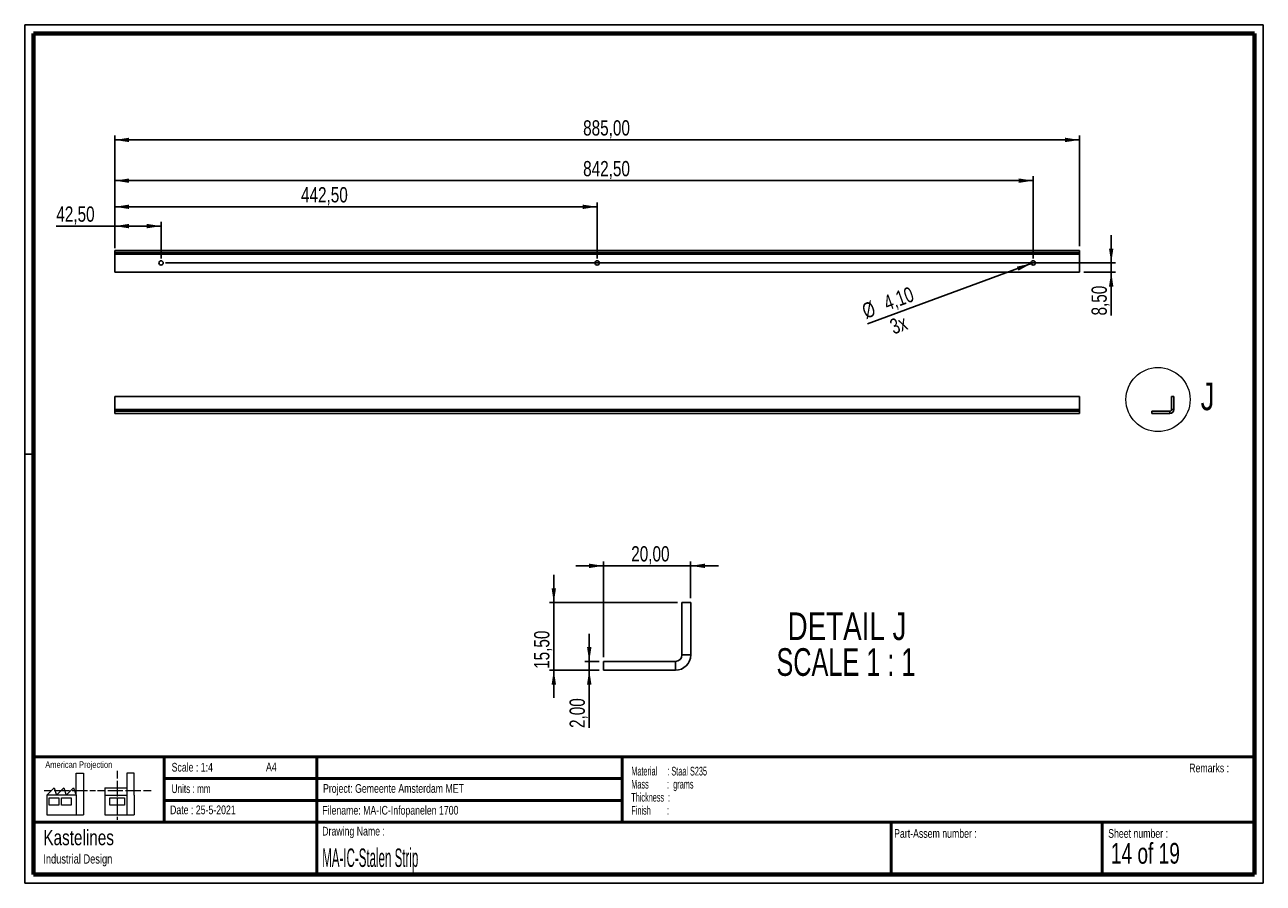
# Paper-space layout 'Sheet12' of a CAD drawing. Header units: millimetres. Extents: x 7 to 291, y 7 to 204.
import ezdxf

# ---------------------------------------------------------------- set-up
doc = ezdxf.new("R2010")
doc.units = ezdxf.units.MM
for name, color, linetype in [('BORDERS', 7, 'Continuous'), ('DRAWING', 7, 'Continuous'), ('TEXT_SHEET_FORMAT', 7, 'Continuous')]:
    doc.layers.add(name, color=color, linetype=linetype)
doc.styles.add('SLDTEXTSTYLE0', font='TXT', dxfattribs={"width": 0.7})
doc.styles.add('SLDTEXTSTYLE1', font='TXT', dxfattribs={"width": 0.75})
doc.styles.add('SLDTEXTSTYLE10', font='TXT', dxfattribs={"width": 0.6875})
doc.styles.add('SLDTEXTSTYLE4', font='TXT', dxfattribs={"width": 0.55})
doc.styles.add('SLDTEXTSTYLE5', font='TXT', dxfattribs={"width": 0.605})
doc.styles.add('SLDTEXTSTYLE6', font='TXT', dxfattribs={"width": 0.549})
doc.styles.add('SLDTEXTSTYLE7', font='TXT', dxfattribs={"width": 0.467045})
doc.styles.add('SLDTEXTSTYLE8', font='TXT', dxfattribs={"width": 0.681818})
doc.dimstyles.new('SLDDIMSTYLE18', dxfattribs={"dimtxt": 3.5, "dimasz": 3.302, "dimexe": 0, "dimexo": 0.0625, "dimgap": 0.875, "dimtad": 1, "dimlfac": 4, "dimrnd": 1e-09, "dimzin": 12, "dimdsep": 46, "dimtxsty": 'SLDTEXTSTYLE1', "dimsah": 1, "dimcen": 0.09, "dimadec": 0, "dimazin": 3, "dimtfac": 1, "dimtofl": 0, "dimtmove": 0, "dimatfit": 3, "dimfxl": 1, "dimfrac": 2, "dimtolj": 1, "dimtzin": 12, "dimarcsym": 0})
doc.dimstyles.new('SLDDIMSTYLE19', dxfattribs={"dimtxt": 3.5, "dimasz": 3.302, "dimexe": 0, "dimexo": 0.0625, "dimgap": 0.875, "dimtad": 1, "dimlfac": 4, "dimrnd": 1e-09, "dimzin": 12, "dimdsep": 46, "dimtxsty": 'SLDTEXTSTYLE1', "dimsah": 1, "dimcen": 0.09, "dimadec": 0, "dimazin": 3, "dimtfac": 1, "dimtmove": 0, "dimatfit": 0, "dimfxl": 1, "dimfrac": 2, "dimtolj": 1, "dimtzin": 12, "dimarcsym": 0})
doc.dimstyles.new('SLDDIMSTYLE20', dxfattribs={"dimtxt": 3.5, "dimasz": 3.302, "dimexe": 0, "dimexo": 0.0625, "dimgap": 0.875, "dimtad": 1, "dimlfac": 4, "dimrnd": 1e-09, "dimzin": 12, "dimdsep": 46, "dimtxsty": 'SLDTEXTSTYLE1', "dimblk1": 'NONE', "dimsah": 1, "dimcen": 0, "dimadec": 0, "dimazin": 3, "dimtfac": 1, "dimtmove": 0, "dimatfit": 3, "dimldrblk": 'NONE', "dimfxl": 1, "dimfrac": 2, "dimtolj": 1, "dimtzin": 12, "dimarcsym": 0})
doc.dimstyles.new('SLDDIMSTYLE9', dxfattribs={"dimtxt": 3.5, "dimasz": 3.302, "dimexe": 0, "dimexo": 0.0625, "dimgap": 0.875, "dimtad": 1, "dimrnd": 1e-09, "dimzin": 12, "dimdsep": 46, "dimtxsty": 'SLDTEXTSTYLE1', "dimsah": 1, "dimcen": 0.09, "dimadec": 0, "dimazin": 3, "dimtfac": 1, "dimtmove": 0, "dimatfit": 0, "dimfxl": 1, "dimfrac": 2, "dimtolj": 1, "dimtzin": 12, "dimarcsym": 0})

# ---------------------------------------------------------------- blocks, each defined once
blk = doc.blocks.new('SW_NOTE_0_57')
at = {"layer": 'TEXT_SHEET_FORMAT', "color": 0, "char_height": 2, "attachment_point": 1}
for s, insert, style in [('Material     : Staal S235', (0, 2.58), 'SLDTEXTSTYLE5'), ('Mass         :  grams', (0, -0.42), 'SLDTEXTSTYLE4'), ('Thickness  :', (0, -3.42), 'SLDTEXTSTYLE5'), ('Finish        :', (0, -6.42), 'SLDTEXTSTYLE6')]:
    blk.add_mtext(s, dxfattribs=dict(at, insert=insert, style=style))
blk = doc.blocks.new('SW_NOTE_0_58')
at = {"layer": 'DRAWING', "color": 0, "attachment_point": 1, "style": 'SLDTEXTSTYLE1'}
for s, insert, char_height in [('Kastelines', (0, 4.51), 3.5), ('Industrial Design', (0, -1.09), 2.1167)]:
    blk.add_mtext(s, dxfattribs=dict(at, insert=insert, char_height=char_height))
blk = doc.blocks.new('_D_106')
at = {"layer": 'DRAWING', "color": 7}
for p, q in [((27.2, 153.01), (27.2, 178.35)), ((248.45, 177.35), (27.2, 177.35)), ((248.45, 153.01), (248.45, 178.35))]:
    blk.add_line(p, q, dxfattribs=at)
for points in [[(27.2, 177.35), (30.5, 176.85), (30.5, 177.86)], [(248.45, 177.35), (245.15, 177.86), (245.15, 176.85)]]:
    blk.add_solid(points, dxfattribs=at)
at = {"layer": 'DRAWING', "color": 7, "insert": (134.61, 181.87), "char_height": 3.5, "attachment_point": 1, "style": 'SLDTEXTSTYLE1'}
blk.add_mtext('885,00', dxfattribs=at)
blk = doc.blocks.new('_D_107')
at = {"layer": 'DRAWING', "color": 7}
for p, q in [((27.2, 157.58), (13.8, 157.58)), ((27.2, 152.51), (27.2, 158.58)), ((37.83, 157.58), (27.2, 157.58)), ((37.83, 150.13), (37.83, 158.58))]:
    blk.add_line(p, q, dxfattribs=at)
for points in [[(27.2, 157.58), (30.5, 157.07), (30.5, 158.09)], [(37.83, 157.58), (34.52, 158.09), (34.52, 157.07)]]:
    blk.add_solid(points, dxfattribs=at)
at = {"layer": 'DRAWING', "color": 7, "insert": (13.8, 162.09), "char_height": 3.5, "attachment_point": 1, "style": 'SLDTEXTSTYLE1'}
blk.add_mtext('42,50', dxfattribs=at)
blk = doc.blocks.new('_D_108')
at = {"layer": 'DRAWING', "color": 7}
for p, q in [((27.2, 152.51), (27.2, 163.01)), ((27.2, 162.01), (137.83, 162.01)), ((137.83, 150.13), (137.83, 163.01))]:
    blk.add_line(p, q, dxfattribs=at)
for points in [[(27.2, 162.01), (30.5, 161.5), (30.5, 162.51)], [(137.83, 162.01), (134.52, 162.51), (134.52, 161.5)]]:
    blk.add_solid(points, dxfattribs=at)
at = {"layer": 'DRAWING', "color": 7, "insert": (69.91, 166.52), "char_height": 3.5, "attachment_point": 1, "style": 'SLDTEXTSTYLE1'}
blk.add_mtext('442,50', dxfattribs=at)
blk = doc.blocks.new('_D_109')
at = {"layer": 'DRAWING', "color": 7}
for p, q in [((27.2, 152.51), (27.2, 169.01)), ((27.2, 168.01), (237.83, 168.01)), ((237.83, 150.13), (237.83, 169.01))]:
    blk.add_line(p, q, dxfattribs=at)
for points in [[(27.2, 168.01), (30.5, 167.5), (30.5, 168.51)], [(237.83, 168.01), (234.52, 168.51), (234.52, 167.5)]]:
    blk.add_solid(points, dxfattribs=at)
at = {"layer": 'DRAWING', "color": 7, "insert": (134.61, 172.52), "char_height": 3.5, "attachment_point": 1, "style": 'SLDTEXTSTYLE1'}
blk.add_mtext('842,50', dxfattribs=at)
blk = doc.blocks.new('_D_110')
at = {"layer": 'DRAWING', "color": 7}
for p, q in [((255.71, 149.13), (255.71, 155.48)), ((38.83, 149.13), (256.71, 149.13)), ((255.71, 149.13), (255.71, 147.01)), ((249.45, 147.01), (256.71, 147.01)), ((255.71, 147.01), (255.71, 137.07))]:
    blk.add_line(p, q, dxfattribs=at)
for points in [[(255.71, 149.13), (256.21, 152.43), (255.2, 152.43)], [(255.71, 147.01), (255.2, 143.7), (256.21, 143.7)]]:
    blk.add_solid(points, dxfattribs=at)
at = {"layer": 'DRAWING', "color": 7, "insert": (251.19, 137.07), "char_height": 3.5, "attachment_point": 1, "rotation": 90, "style": 'SLDTEXTSTYLE1'}
blk.add_mtext('8,50', dxfattribs=at)
blk = doc.blocks.new('_D_111')
at = {"layer": 'DRAWING', "color": 7}
for q in [(199.83, 135.17), (238.31, 149.31)]:
    blk.add_line((237.34, 148.96), q, dxfattribs=at)
blk.add_solid([(237.34, 148.96), (234.07, 148.29), (234.42, 147.34)], dxfattribs=at)
at = {"layer": 'DRAWING', "color": 7, "char_height": 3.5, "attachment_point": 1, "rotation": 20.1696, "style": 'SLDTEXTSTYLE1'}
for s, insert in [('4,10', (203.16, 141.42)), ('%%c', (198.22, 139.55)), ('3x', (204.6, 135.97))]:
    blk.add_mtext(s, dxfattribs=dict(at, insert=insert))
blk = doc.blocks.new('_None')
blk = doc.blocks.new('_D_112')
at = {"layer": 'DRAWING', "color": 7}
for p, q in [((139.27, 79.62), (132.92, 79.62)), ((139.27, 58.67), (139.27, 80.62)), ((159.27, 79.62), (139.27, 79.62)), ((159.27, 72.17), (159.27, 80.62)), ((159.27, 79.62), (165.62, 79.62))]:
    blk.add_line(p, q, dxfattribs=at)
for points in [[(139.27, 79.62), (135.97, 80.13), (135.97, 79.11)], [(159.27, 79.62), (162.58, 79.11), (162.58, 80.13)]]:
    blk.add_solid(points, dxfattribs=at)
at = {"layer": 'DRAWING', "color": 7, "insert": (145.64, 84.13), "char_height": 3.5, "attachment_point": 1, "style": 'SLDTEXTSTYLE1'}
blk.add_mtext('20,00', dxfattribs=at)
blk = doc.blocks.new('_D_113')
at = {"layer": 'DRAWING', "color": 7}
for p, q in [((127.89, 71.17), (127.89, 77.52)), ((156.27, 71.17), (126.89, 71.17)), ((127.89, 71.17), (127.89, 55.67)), ((138.27, 55.67), (126.89, 55.67)), ((127.89, 55.67), (127.89, 49.32))]:
    blk.add_line(p, q, dxfattribs=at)
for points in [[(127.89, 71.17), (128.39, 74.47), (127.38, 74.47)], [(127.89, 55.67), (127.38, 52.37), (128.39, 52.37)]]:
    blk.add_solid(points, dxfattribs=at)
at = {"layer": 'DRAWING', "color": 7, "insert": (123.37, 55.97), "char_height": 3.5, "attachment_point": 1, "rotation": 90, "style": 'SLDTEXTSTYLE1'}
blk.add_mtext('15,50', dxfattribs=at)
blk = doc.blocks.new('_D_114')
at = {"layer": 'DRAWING', "color": 7}
for p, q in [((136.01, 57.67), (136.01, 64.02)), ((138.27, 57.67), (135.01, 57.67)), ((136.01, 57.67), (136.01, 55.67)), ((138.27, 55.67), (135.01, 55.67)), ((136.01, 55.67), (136.01, 42.41))]:
    blk.add_line(p, q, dxfattribs=at)
for points in [[(136.01, 57.67), (136.52, 60.97), (135.5, 60.97)], [(136.01, 55.67), (135.5, 52.37), (136.52, 52.37)]]:
    blk.add_solid(points, dxfattribs=at)
at = {"layer": 'DRAWING', "color": 7, "insert": (131.5, 42.41), "char_height": 3.5, "attachment_point": 1, "rotation": 90, "style": 'SLDTEXTSTYLE1'}
blk.add_mtext('2,00', dxfattribs=at)
blk = doc.blocks.new('SW_NOTE_0_59')
at = {"layer": 'DRAWING', "color": 0, "char_height": 6.35, "attachment_point": 2}
for s, insert, style in [('DETAIL J', (16.17, 8.19), 'SLDTEXTSTYLE1'), ('SCALE 1 : 1', (15.92, -0.03), 'SLDTEXTSTYLE8')]:
    blk.add_mtext(s, dxfattribs=dict(at, insert=insert, style=style))

psp = doc.layouts.new('Sheet12')

# ---------------------------------------------------------------- linework, layer by layer
at = {"color": 7, "linetype": 'Continuous', "lineweight": 25}
for p, q in [((248.4511, 152.0068), (27.2011, 152.0068)), ((27.2011, 152.0068), (27.2011, 151.5068)), ((248.4511, 151.5068), (27.2011, 151.5068)), ((27.2011, 151.5068), (27.2011, 151.1318)), ((27.2011, 151.1318), (248.4511, 151.1318)), ((27.2011, 147.0068), (27.2011, 151.1318)), ((248.4511, 152.0068), (248.4511, 151.5068)), ((248.4511, 151.1318), (248.4511, 151.5068)), ((248.4511, 151.1318), (248.4511, 147.0068)), ((248.4511, 147.0068), (27.2011, 147.0068)), ((248.4511, 118.4666), (27.2011, 118.4666)), ((27.2011, 118.4666), (27.2011, 115.4666)), ((248.4511, 115.4666), (248.4511, 118.4666)), ((269.5625, 115.4666), (269.5625, 118.4666)), ((270.0625, 118.4666), (269.5625, 118.4666)), ((270.0625, 115.4666), (270.0625, 118.4666)), ((27.2011, 115.4666), (27.2011, 115.0916)), ((27.2011, 115.4666), (248.4511, 115.4666)), ((27.2011, 114.5916), (27.2011, 115.0916)), ((248.4511, 115.0916), (27.2011, 115.0916)), ((248.4511, 114.5916), (27.2011, 114.5916)), ((248.4511, 115.0916), (248.4511, 115.4666)), ((248.4511, 114.5916), (248.4511, 115.0916)), ((265.0625, 114.5916), (265.0625, 115.0916)), ((269.1875, 115.0916), (265.0625, 115.0916)), ((269.1875, 114.5916), (265.0625, 114.5916)), ((269.1875, 115.0916), (269.1875, 114.5916)), ((270.0625, 115.4666), (269.5625, 115.4666)), ((157.274, 59.1707), (157.274, 71.1707)), ((159.274, 71.1707), (157.274, 71.1707)), ((159.274, 59.1707), (159.274, 71.1707)), ((139.274, 55.6707), (139.274, 57.6707)), ((155.774, 57.6707), (139.274, 57.6707)), ((155.774, 57.6707), (155.774, 55.6707)), ((159.274, 59.1707), (157.274, 59.1707)), ((155.774, 55.6707), (139.274, 55.6707))]:
    psp.add_line(p, q, dxfattribs=at)
for centre in [(37.8261, 149.1318), (137.8261, 149.1318), (237.8261, 149.1318)]:
    psp.add_circle(centre, 0.5125, dxfattribs=at)
at = {"color": 7, "linetype": 'Continuous', "lineweight": 18}
psp.add_circle((266.446, 117.7795), 7.3556, dxfattribs=at)
at = {"color": 7, "linetype": 'Continuous', "lineweight": 25}
for centre, radius, start, end in [((269.1875, 115.4666), 0.875, 270, 0), ((269.1875, 115.4666), 0.375, 270, 0), ((155.774, 59.1707), 3.5, 270.000009, 359.999991), ((155.774, 59.1707), 1.5, 270.000015, 359.999967)]:
    psp.add_arc(centre, radius, start, end, dxfattribs=at)
at = {"layer": 'BORDERS', "lineweight": 70}
for p, q in [((8.5696, 8.7839), (8.5696, 201.7839)), ((8.5696, 201.7839), (288.5696, 201.7839)), ((288.5696, 201.7839), (288.5696, 8.7839)), ((288.5696, 8.7839), (8.5696, 8.7839))]:
    psp.add_line(p, q, dxfattribs=at)
at = {"layer": 'BORDERS', "lineweight": 50}
for p, q in [((8.5696, 35.7839), (288.5696, 35.7839)), ((38.5696, 35.7839), (38.5696, 20.7839)), ((73.5696, 35.7839), (73.5696, 8.7839)), ((143.5696, 35.7839), (143.5696, 20.7839)), ((38.5696, 30.7839), (143.5696, 30.7839)), ((38.5696, 25.7839), (143.5696, 25.7839)), ((8.5696, 20.7839), (288.5696, 20.7839)), ((205.2225, 8.7839), (205.2225, 20.7839)), ((253.6509, 8.7839), (253.6509, 20.7839))]:
    psp.add_line(p, q, dxfattribs=at)
at = {"layer": 'TEXT_SHEET_FORMAT'}
for p, q in [((6.5696, 203.7839), (290.5696, 203.7839)), ((6.5696, 203.7839), (6.5696, 6.7839)), ((290.5696, 203.7839), (290.5696, 6.7839)), ((6.5696, 105.2839), (8.6215, 105.2839)), ((6.5696, 6.7839), (290.5696, 6.7839))]:
    psp.add_line(p, q, dxfattribs=at)
at = {"layer": 'TEXT_SHEET_FORMAT', "color": 7, "linetype": 'Continuous', "lineweight": 18}
for p, q in [((18.3208, 26.9711), (18.3208, 32.0361)), ((18.3208, 32.0361), (20.0027, 32.0361)), ((20.0027, 32.0361), (20.0027, 22.4704)), ((27.7328, 32.596), (27.7328, 30.8389)), ((31.6542, 32.0317), (29.9723, 32.0317)), ((29.9723, 32.0317), (29.9723, 22.466)), ((31.6542, 26.9668), (31.6542, 32.0317)), ((11.5933, 26.9711), (13.2752, 28.6594)), ((13.2752, 28.6594), (13.8375, 26.9711)), ((13.8375, 26.9711), (15.5194, 28.6594)), ((15.5194, 28.6594), (16.0814, 26.9711)), ((16.0814, 26.9711), (17.7632, 28.6594)), ((17.7632, 28.6594), (18.3208, 26.9711)), ((24.9266, 28.655), (24.9266, 26.9668)), ((24.9266, 28.655), (29.9723, 28.655)), ((27.7328, 30.2516), (27.7328, 28.4899)), ((27.7328, 28.4899), (27.7328, 26.7282)), ((10.9809, 28.0997), (12.736, 28.0997)), ((18.3208, 26.9711), (11.5933, 26.9711)), ((11.5933, 26.9711), (11.5933, 22.4704)), ((12.1556, 26.4115), (14.3995, 26.4115)), ((12.1556, 24.7231), (12.1556, 26.4115)), ((13.321, 28.0997), (15.076, 28.0997)), ((14.3995, 26.4115), (14.3995, 24.7231)), ((14.957, 26.4115), (17.2012, 26.4115)), ((14.957, 24.7231), (14.957, 26.4115)), ((15.076, 28.0997), (16.8309, 28.0997)), ((17.2012, 26.4115), (17.2012, 24.7231)), ((17.4159, 28.0997), (19.1711, 28.0997)), ((18.3208, 26.9711), (18.3208, 22.4704)), ((19.1711, 28.0997), (20.926, 28.0997)), ((21.511, 28.0997), (22.8089, 28.0997)), ((23.2447, 28.0953), (24.9952, 28.0953)), ((24.9266, 26.9668), (29.9723, 26.9668)), ((24.9266, 26.9668), (24.9266, 22.466)), ((25.5802, 28.0953), (27.3352, 28.0953)), ((26.0509, 26.4071), (29.4147, 26.4071)), ((26.0509, 24.7187), (26.0509, 26.4071)), ((27.3352, 28.0953), (29.0902, 28.0953)), ((27.7328, 26.1409), (27.7328, 24.3793)), ((29.4147, 26.4071), (29.4147, 24.7187)), ((29.6752, 28.0953), (31.4303, 28.0953)), ((31.4303, 28.0953), (33.1853, 28.0953)), ((31.6542, 26.9668), (31.6542, 22.466)), ((33.7703, 28.0953), (35.5252, 28.0953)), ((14.3995, 24.7231), (12.1556, 24.7231)), ((17.2012, 24.7231), (14.957, 24.7231)), ((29.4147, 24.7187), (26.0509, 24.7187)), ((27.7328, 24.3793), (27.7328, 22.6175)), ((11.5933, 22.4704), (18.3208, 22.4704)), ((18.3208, 22.4704), (20.0027, 22.4704)), ((24.9266, 22.466), (31.6542, 22.466)), ((27.7328, 22.0302), (27.7328, 21.342))]:
    psp.add_line(p, q, dxfattribs=at)

# ---------------------------------------------------------------- block references
at = {"layer": 'DRAWING'}
for name, p in [('SW_NOTE_0_59', (178.9567, 60.7511)), ('SW_NOTE_0_58', (10.8265, 14.511))]:
    psp.add_blockref(name, p, dxfattribs=at)
at = {"layer": 'TEXT_SHEET_FORMAT', "color": 218}
psp.add_blockref('SW_NOTE_0_57', (145.6526, 30.9309), dxfattribs=at)

# ---------------------------------------------------------------- texts
at = {"color": 7, "linetype": 'Continuous', "lineweight": 18, "insert": (276.2208, 121.6855), "char_height": 6.35, "attachment_point": 1, "style": 'SLDTEXTSTYLE1'}
psp.add_mtext('J', dxfattribs=at)
at = {"layer": 'TEXT_SHEET_FORMAT', "attachment_point": 1}
for s, insert, char_height, style in [('American Projection', (11.2772, 34.7557), 1.5, 'SLDTEXTSTYLE1'), ('Scale : 1:4', (40.2454, 34.4082), 2, 'SLDTEXTSTYLE1'), ('A4', (61.8906, 34.4862), 2, 'SLDTEXTSTYLE1'), ('Remarks :', (273.5956, 34.2358), 2, 'SLDTEXTSTYLE1'), ('Units : mm', (40.2393, 29.4761), 2, 'SLDTEXTSTYLE0'), ('Project: Gemeente Amsterdam MET', (74.9564, 29.538), 2, 'SLDTEXTSTYLE1'), ('Date : 25-5-2021', (39.8865, 24.6218), 2, 'SLDTEXTSTYLE1'), ('Filename: MA-IC-Infopanelen 1700', (74.7977, 24.5313), 2, 'SLDTEXTSTYLE1'), ('Drawing Name :', (74.7803, 19.7365), 2, 'SLDTEXTSTYLE1'), ('Part-Assem number :', (205.9266, 19.2104), 2, 'SLDTEXTSTYLE1'), ('Sheet number :', (255.0112, 19.2104), 2, 'SLDTEXTSTYLE1'), ('14 of 19', (255.6343, 16.0396), 4.7625, 'SLDTEXTSTYLE10')]:
    psp.add_mtext(s, dxfattribs=dict(at, insert=insert, char_height=char_height, style=style))
at = {"layer": 'TEXT_SHEET_FORMAT', "color": 218, "insert": (74.7803, 14.7617), "char_height": 4.233333, "attachment_point": 1, "style": 'SLDTEXTSTYLE7'}
psp.add_mtext('MA-IC-Stalen Strip', dxfattribs=at)

# ---------------------------------------------------------------- dimensions: what is measured, and where the dimension line sits
at = {"layer": 'DRAWING', "color": 7}
for base, p1, p2, dimstyle, picture, middle in [((27.2011, 177.3548), (248.4511, 152.0068), (27.2011, 152.0068), 'SLDDIMSTYLE18', '_D_106', (141.7214, 177.3548)), ((237.8261, 168.0068), (27.2011, 151.5068), (237.8261, 149.1318), 'SLDDIMSTYLE18', '_D_109', (141.7214, 168.0068)), ((137.8261, 162.0068), (27.2011, 151.5068), (137.8261, 149.1318), 'SLDDIMSTYLE18', '_D_108', (77.0229, 162.0068)), ((27.2011, 157.5805), (37.8261, 149.1318), (27.2011, 151.5068), 'SLDDIMSTYLE18', '_D_107', (19.6198, 157.5805)), ((139.274, 79.6209), (159.274, 71.1707), (139.274, 57.6707), 'SLDDIMSTYLE9', '_D_112', (151.4627, 79.6209))]:
    dim = psp.add_linear_dim(base=base, p1=p1, p2=p2, dimstyle=dimstyle, dxfattribs=at)
    dim.commit()
    dim.dimension.update_dxf_attribs({"geometry": picture, "text_midpoint": middle, "dimtype": 160})
for base, p1, p2, dimstyle, picture, middle in [((255.7062, 147.0068), (37.8261, 149.1318), (248.4511, 147.0068), 'SLDDIMSTYLE19', '_D_110', (255.7062, 141.598)), ((127.8865, 55.6707), (157.274, 71.1707), (139.274, 55.6707), 'SLDDIMSTYLE9', '_D_113', (127.8865, 61.7902)), ((136.0094, 55.6707), (139.274, 57.6707), (139.274, 55.6707), 'SLDDIMSTYLE9', '_D_114', (136.0094, 46.9312))]:
    dim = psp.add_linear_dim(base=base, p1=p1, p2=p2, angle=90, dimstyle=dimstyle, dxfattribs=at)
    dim.commit()
    dim.dimension.update_dxf_attribs({"geometry": picture, "text_midpoint": middle, "dimtype": 160})
dim = psp.add_diameter_dim_2p(p1=(238.3071, 149.3085), p2=(237.345, 148.9551), dimstyle='SLDDIMSTYLE20', dxfattribs=at)
dim.commit()
dim.dimension.update_dxf_attribs({"geometry": '_D_111', "text_midpoint": (206.5544, 137.645), "dimtype": 163})

doc.saveas('drawing.dxf')
